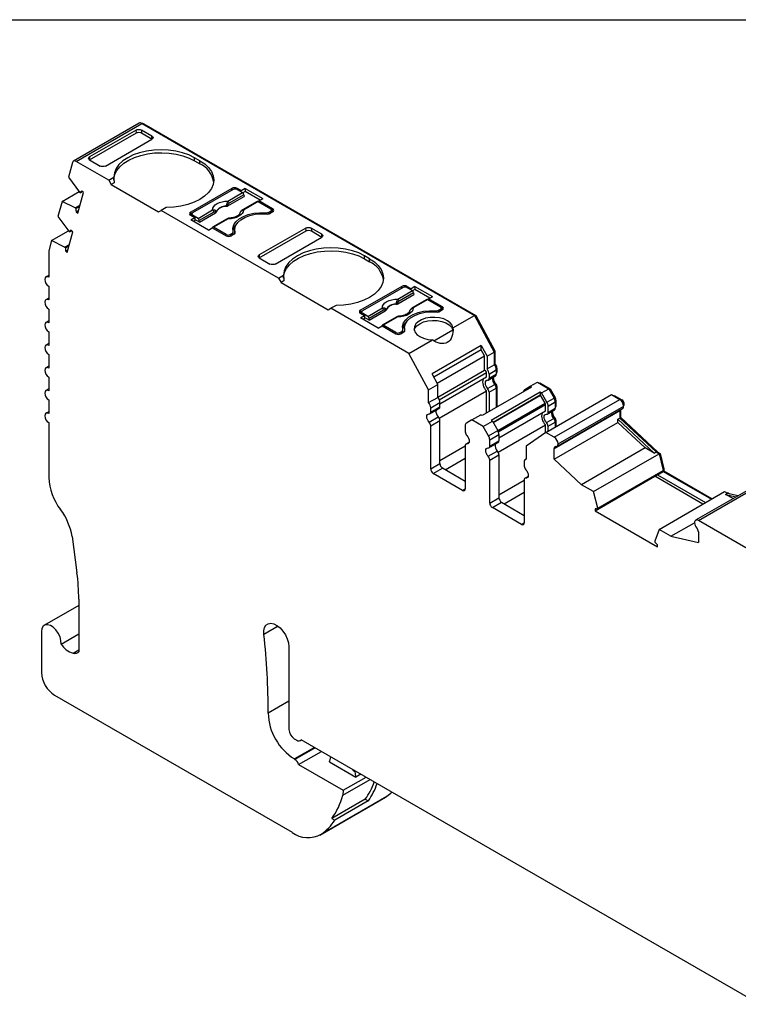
# Model space of a CAD drawing. Header units: millimetres. Extents: x 6 to 273, y 6 to 210.
# Tile 5 of 6: x 203 to 242, y 156 to 210. Entities that reach past the tile are written whole.
import ezdxf

# ---------------------------------------------------------------- set-up
doc = ezdxf.new("R2010")
doc.units = ezdxf.units.MM
doc.linetypes.add('SLD-Solid', pattern=[0])
doc.layers.add('TEXT', color=140, linetype='SLD-Solid', lineweight=25)

msp = doc.modelspace()

# ---------------------------------------------------------------- linework, layer by layer
for p, q in [((209.838, 203.971), (206.302, 201.93)), ((206.452, 201.915), (209.988, 203.956)), ((209.988, 203.956), (227.921, 193.604)), ((210.059, 203.915), (210.094, 203.936)), ((210.094, 203.936), (227.995, 193.602)), ((207.168, 201.992), (209.69, 203.448)), ((209.678, 203.604), (207.169, 202.155)), ((209.69, 203.448), (209.678, 203.604)), ((210.533, 203.274), (209.961, 203.604)), ((209.961, 203.604), (209.974, 203.448)), ((209.974, 203.448), (210.545, 203.118)), ((210.545, 203.118), (210.533, 203.274)), ((208.023, 201.662), (210.533, 203.111)), ((206.247, 201.852), (206.034, 201.056)), ((208.2, 200.907), (206.452, 201.915)), ((207.169, 202.155), (207.156, 201.985)), ((207.168, 201.992), (207.74, 201.662)), ((213.114, 201.947), (212.831, 202.111)), ((212.831, 201.947), (212.831, 202.111)), ((212.831, 201.947), (213.114, 201.784)), ((213.114, 201.784), (213.114, 201.947)), ((206.034, 201.056), (206.62, 200.261)), ((208.2, 200.907), (208.478, 201.067)), ((208.2, 200.907), (208.341, 200.662)), ((208.493, 200.749), (208.341, 200.662)), ((208.341, 200.662), (210.887, 199.192)), ((205.686, 199.758), (206.602, 200.286)), ((206.533, 199.113), (206.835, 200.24)), ((206.62, 200.261), (206.661, 200.225)), ((206.661, 200.225), (206.777, 200.291)), ((206.835, 200.24), (206.75, 200.315)), ((214.846, 200.458), (212.619, 199.172)), ((214.917, 200.396), (212.725, 199.131)), ((214.631, 199.775), (215.418, 200.23)), ((215.488, 200.114), (214.701, 199.66)), ((214.846, 200.355), (214.846, 200.458)), ((215.348, 200.331), (215.129, 200.458)), ((215.129, 200.458), (215.129, 200.396)), ((215.129, 200.396), (215.418, 200.23)), ((215.561, 200.453), (215.348, 200.331)), ((215.348, 200.27), (215.348, 200.331)), ((215.561, 200.29), (215.435, 200.218)), ((215.488, 200.114), (215.495, 200.022)), ((215.561, 200.453), (216.508, 199.906)), ((215.561, 200.453), (215.561, 200.29)), ((216.367, 199.825), (215.561, 200.29)), ((205.686, 199.758), (205.467, 198.939)), ((206.392, 199.408), (205.686, 199.758)), ((206.392, 199.408), (206.652, 199.558)), ((214.63, 199.522), (215.495, 200.022)), ((216.205, 199.752), (215.418, 199.297)), ((216.255, 199.747), (215.468, 199.292)), ((216.255, 199.747), (216.932, 199.355)), ((216.296, 199.784), (216.508, 199.906)), ((217.038, 199.355), (216.296, 199.784)), ((216.296, 199.723), (216.296, 199.784)), ((206.433, 199.371), (206.392, 199.408)), ((206.433, 199.371), (206.633, 199.487)), ((206.449, 199.188), (206.572, 199.259)), ((206.449, 199.188), (206.533, 199.113)), ((210.887, 199.192), (211.028, 199.274)), ((211.306, 199.434), (211.028, 199.274)), ((217.35, 195.624), (211.028, 199.274)), ((212.619, 199.172), (212.619, 199.008)), ((212.619, 199.008), (212.681, 199.044)), ((212.681, 199.07), (212.681, 198.973)), ((213.014, 198.842), (213.801, 199.296)), ((213.871, 199.181), (213.084, 198.727)), ((213.091, 198.634), (213.956, 199.133)), ((216.657, 199.083), (216.657, 199.139)), ((216.826, 199.172), (216.932, 199.233)), ((216.826, 199.172), (216.826, 199.084)), ((217.038, 199.192), (216.897, 199.11)), ((216.932, 199.131), (216.932, 199.233)), ((216.976, 199.156), (216.976, 199.294)), ((217.038, 199.192), (216.976, 199.228)), ((217.038, 199.192), (217.038, 199.355)), ((205.467, 198.939), (206.053, 198.144)), ((212.619, 199.008), (212.838, 198.882)), ((212.626, 198.759), (212.838, 198.882)), ((213.574, 198.212), (212.626, 198.759)), ((213.014, 198.842), (212.725, 199.008)), ((212.725, 199.008), (212.725, 198.947)), ((212.838, 198.719), (212.768, 198.678)), ((212.838, 198.882), (212.838, 198.719)), ((213.091, 198.634), (212.838, 198.78)), ((213.091, 198.634), (213.084, 198.727)), ((214.588, 198.818), (213.801, 198.364)), ((214.638, 198.813), (213.851, 198.359)), ((205.12, 197.64), (206.035, 198.168)), ((205.965, 196.996), (206.267, 198.123)), ((206.053, 198.144), (206.094, 198.107)), ((206.094, 198.107), (206.21, 198.174)), ((206.267, 198.123), (206.183, 198.198)), ((213.574, 198.212), (213.786, 198.335)), ((213.786, 198.335), (214.528, 197.906)), ((214.528, 197.967), (213.851, 198.359)), ((214.528, 197.906), (214.528, 197.967)), ((214.74, 197.967), (214.846, 198.029)), ((214.74, 197.967), (214.74, 197.88)), ((214.953, 197.988), (214.811, 197.906)), ((214.846, 197.927), (214.846, 198.029)), ((214.905, 197.96), (214.905, 198.11)), ((214.99, 198.223), (214.99, 198.059)), ((214.99, 198.059), (214.992, 198.02)), ((215.009, 198.052), (215.009, 198.088)), ((216.318, 196.71), (218.84, 198.166)), ((218.828, 198.322), (216.319, 196.873)), ((218.84, 198.166), (218.828, 198.322)), ((219.683, 197.992), (219.111, 198.322)), ((219.111, 198.322), (219.124, 198.166)), ((219.124, 198.166), (219.695, 197.836)), ((219.695, 197.836), (219.683, 197.992)), ((205.12, 197.64), (204.974, 197.093)), ((205.824, 197.29), (205.12, 197.64)), ((205.824, 197.29), (206.085, 197.441)), ((217.173, 196.38), (219.682, 197.828)), ((204.967, 197.034), (204.967, 195.669)), ((205.865, 197.254), (205.824, 197.29)), ((205.865, 197.254), (206.065, 197.369)), ((205.881, 197.071), (206.005, 197.142)), ((205.881, 197.071), (205.965, 196.996)), ((216.319, 196.873), (216.306, 196.703)), ((216.318, 196.71), (216.89, 196.38)), ((222.264, 196.665), (221.981, 196.829)), ((221.981, 196.665), (221.981, 196.829)), ((221.981, 196.665), (222.264, 196.502)), ((222.264, 196.502), (222.264, 196.665)), ((204.967, 195.77), (204.817, 195.684)), ((217.35, 195.624), (217.628, 195.785)), ((217.35, 195.624), (217.491, 195.379)), ((217.643, 195.467), (217.491, 195.379)), ((217.491, 195.379), (220.037, 193.91)), ((204.967, 195.179), (204.967, 194.444)), ((223.996, 195.175), (221.769, 193.89)), ((224.067, 195.114), (221.875, 193.849)), ((223.781, 194.493), (224.568, 194.947)), ((224.638, 194.832), (223.851, 194.378)), ((223.996, 195.073), (223.996, 195.175)), ((224.498, 195.049), (224.279, 195.175)), ((224.279, 195.175), (224.279, 195.114)), ((224.279, 195.114), (224.568, 194.947)), ((224.711, 195.171), (224.498, 195.049)), ((224.498, 194.988), (224.498, 195.049)), ((224.711, 195.008), (224.585, 194.935)), ((224.638, 194.832), (224.645, 194.74)), ((224.711, 195.171), (225.658, 194.624)), ((224.711, 195.171), (224.711, 195.008)), ((225.517, 194.543), (224.711, 195.008)), ((204.967, 194.545), (204.817, 194.459)), ((223.78, 194.24), (224.645, 194.74)), ((225.355, 194.469), (224.567, 194.015)), ((225.405, 194.464), (224.617, 194.01)), ((225.405, 194.464), (226.082, 194.073)), ((225.446, 194.502), (225.658, 194.624)), ((226.188, 194.073), (225.446, 194.502)), ((225.446, 194.441), (225.446, 194.502)), ((204.967, 193.954), (204.967, 193.219)), ((220.037, 193.91), (220.178, 193.992)), ((220.456, 194.152), (220.178, 193.992)), ((224.385, 191.563), (220.178, 193.992)), ((221.769, 193.89), (221.769, 193.726)), ((221.831, 193.762), (221.769, 193.726)), ((221.769, 193.726), (221.988, 193.6)), ((221.831, 193.787), (221.831, 193.69)), ((222.164, 193.56), (221.875, 193.726)), ((221.875, 193.726), (221.875, 193.665)), ((222.164, 193.56), (222.951, 194.014)), ((223.021, 193.899), (222.234, 193.444)), ((222.241, 193.352), (223.106, 193.851)), ((225.807, 193.801), (225.807, 193.857)), ((225.976, 193.89), (226.082, 193.951)), ((225.976, 193.89), (225.976, 193.802)), ((226.188, 193.91), (226.047, 193.828)), ((226.082, 193.849), (226.082, 193.951)), ((226.126, 193.874), (226.126, 194.012)), ((226.188, 193.91), (226.126, 193.946)), ((226.188, 193.91), (226.188, 194.073)), ((204.967, 193.321), (204.817, 193.234)), ((221.776, 193.477), (221.988, 193.6)), ((222.724, 192.93), (221.776, 193.477)), ((221.988, 193.436), (221.917, 193.396)), ((221.988, 193.6), (221.988, 193.436)), ((222.241, 193.352), (221.988, 193.498)), ((222.241, 193.352), (222.234, 193.444)), ((223.738, 193.536), (222.95, 193.082)), ((223.788, 193.531), (223, 193.077)), ((226.759, 192.933), (227.921, 193.604)), ((227.921, 193.604), (228.982, 191.635)), ((227.939, 193.569), (227.995, 193.602)), ((227.995, 193.602), (229.018, 191.705)), ((204.967, 192.729), (204.967, 191.995)), ((222.724, 192.93), (222.936, 193.053)), ((222.936, 193.053), (223.678, 192.624)), ((223.678, 192.685), (223, 193.077)), ((223.678, 192.624), (223.678, 192.685)), ((223.89, 192.685), (223.996, 192.747)), ((223.89, 192.685), (223.89, 192.598)), ((224.103, 192.706), (223.961, 192.624)), ((223.996, 192.645), (223.996, 192.747)), ((224.055, 192.678), (224.055, 192.828)), ((224.14, 192.94), (224.14, 192.777)), ((224.14, 192.777), (224.142, 192.738)), ((224.159, 192.769), (224.159, 192.805)), ((225.731, 192.249), (226.747, 192.835)), ((224.385, 191.563), (225.653, 192.294)), ((204.967, 192.096), (204.816, 192.01)), ((228.279, 191.993), (225.628, 190.462)), ((228.279, 191.749), (225.728, 190.276)), ((228.279, 191.993), (228.594, 191.41)), ((228.279, 191.749), (228.279, 191.993)), ((228.452, 191.429), (228.279, 191.749)), ((228.594, 191.41), (228.982, 191.635)), ((228.962, 191.673), (229.018, 191.705)), ((228.982, 191.635), (228.982, 190.95)), ((229.018, 191.705), (229.018, 190.996)), ((204.967, 191.505), (204.967, 190.77)), ((225.447, 189.594), (224.385, 191.563)), ((225.901, 189.956), (228.452, 191.429)), ((228.452, 190.66), (228.452, 191.429)), ((228.594, 191.41), (228.594, 190.725)), ((204.967, 190.871), (204.817, 190.785)), ((225.942, 189.211), (228.452, 190.66)), ((226.021, 189.061), (228.562, 190.528)), ((228.562, 190.301), (228.562, 190.528)), ((228.594, 190.725), (228.982, 190.95)), ((228.704, 190.447), (229.093, 190.671)), ((228.982, 190.976), (229.018, 190.996)), ((229.083, 190.748), (229.128, 190.773)), ((229.093, 190.671), (229.093, 190.444)), ((229.093, 190.525), (229.128, 190.546)), ((229.128, 190.773), (229.128, 190.546)), ((204.967, 190.28), (204.967, 189.545)), ((225.942, 189.88), (225.628, 190.462)), ((226.052, 188.852), (228.562, 190.301)), ((228.662, 190.128), (229.051, 190.352)), ((228.704, 190.447), (228.704, 190.219)), ((228.704, 190.219), (229.093, 190.444)), ((229.093, 190.491), (229.107, 190.5)), ((230.919, 189.791), (231.308, 190.015)), ((231.308, 190.015), (231.921, 189.661)), ((204.967, 189.646), (204.817, 189.56)), ((225.447, 189.594), (225.942, 189.88)), ((225.447, 188.909), (225.447, 189.594)), ((225.942, 189.194), (225.942, 189.88)), ((226.011, 188.079), (228.562, 189.552)), ((230.99, 189.75), (228.338, 188.219)), ((228.562, 188.349), (228.562, 189.552)), ((228.619, 189.669), (229.008, 189.894)), ((228.704, 189.471), (229.093, 189.695)), ((228.704, 189.471), (228.704, 188.43)), ((231.461, 189.478), (228.81, 187.947)), ((229.031, 189.865), (229.085, 189.897)), ((229.08, 189.77), (229.128, 189.797)), ((229.093, 189.695), (229.093, 188.655)), ((229.128, 189.797), (229.128, 188.675)), ((230.627, 189.623), (230.919, 189.791)), ((230.919, 189.791), (230.99, 189.75)), ((231.408, 189.958), (231.443, 189.978)), ((231.443, 189.978), (231.998, 189.658)), ((231.461, 189.478), (231.461, 189.314)), ((231.532, 189.437), (231.461, 189.478)), ((231.532, 189.437), (231.921, 189.661)), ((231.921, 189.661), (232.212, 189.157)), ((231.942, 189.626), (231.998, 189.658)), ((231.998, 189.658), (232.268, 189.189)), ((204.967, 189.055), (204.967, 188.32)), ((225.447, 188.909), (225.942, 189.194)), ((231.461, 189.314), (228.916, 187.845)), ((228.922, 187.834), (231.474, 189.307)), ((231.474, 189.307), (231.461, 189.314)), ((231.724, 188.874), (231.474, 189.307)), ((231.824, 188.932), (231.532, 189.437)), ((231.772, 187.298), (235.308, 189.339)), ((231.824, 188.932), (232.212, 189.157)), ((231.886, 188.723), (232.275, 188.948)), ((232.211, 187.045), (235.746, 189.086)), ((232.212, 189.157), (232.268, 189.189)), ((232.265, 189.024), (232.31, 189.05)), ((232.275, 188.948), (232.275, 188.607)), ((232.31, 189.05), (232.31, 188.709)), ((235.308, 189.339), (235.746, 189.086)), ((235.41, 189.28), (235.445, 189.301)), ((235.445, 189.301), (235.852, 189.066)), ((235.808, 189.04), (235.852, 189.066)), ((204.967, 188.422), (204.817, 188.335)), ((225.516, 188.311), (226.011, 188.597)), ((225.557, 188.63), (226.052, 188.916)), ((225.557, 188.403), (226.052, 188.688)), ((225.557, 188.403), (225.557, 188.63)), ((226.052, 188.688), (226.052, 188.916)), ((229.172, 187.401), (231.724, 188.874)), ((229.203, 187.338), (231.744, 188.805)), ((229.234, 187.015), (231.744, 188.464)), ((231.744, 188.464), (231.744, 188.805)), ((231.844, 188.291), (232.233, 188.515)), ((231.886, 188.382), (231.886, 188.723)), ((231.886, 188.382), (232.275, 188.607)), ((232.211, 186.436), (235.746, 188.477)), ((232.275, 188.688), (232.31, 188.709)), ((232.275, 188.655), (232.289, 188.663)), ((232.361, 186.55), (235.896, 188.591)), ((232.423, 186.683), (235.959, 188.724)), ((235.746, 188.477), (235.746, 188.075)), ((235.782, 188.525), (235.782, 188.117)), ((235.948, 188.799), (235.994, 188.826)), ((225.472, 187.853), (225.967, 188.139)), ((225.557, 187.654), (226.052, 187.94)), ((226.052, 185.62), (226.052, 187.94)), ((227.772, 187.974), (227.481, 187.806)), ((227.772, 187.974), (228.267, 188.26)), ((228.385, 187.62), (227.772, 187.974)), ((228.338, 188.219), (228.267, 188.26)), ((228.385, 187.62), (228.88, 187.906)), ((228.81, 187.947), (228.88, 187.906)), ((228.88, 187.906), (229.172, 187.401)), ((231.801, 187.832), (232.19, 188.057)), ((232.213, 188.028), (232.267, 188.06)), ((232.262, 187.933), (232.31, 187.96)), ((232.31, 187.96), (232.31, 187.608)), ((235.64, 188.014), (235.746, 188.075)), ((235.64, 187.843), (235.64, 188.014)), ((235.64, 188.014), (237.602, 186.188)), ((235.746, 188.096), (235.782, 188.117)), ((235.746, 188.075), (237.708, 186.249)), ((235.782, 188.117), (237.803, 186.235)), ((204.967, 187.83), (204.967, 184.878)), ((225.557, 185.334), (225.557, 187.654)), ((227.419, 187.669), (227.419, 187.328)), ((228.677, 187.116), (228.385, 187.62)), ((228.677, 187.116), (229.172, 187.401)), ((229.193, 186.242), (231.744, 187.715)), ((231.744, 187.278), (231.744, 187.715)), ((231.886, 187.634), (232.275, 187.858)), ((231.886, 187.364), (231.886, 187.634)), ((232.211, 185.863), (235.64, 187.843)), ((232.275, 187.858), (232.275, 187.588)), ((235.64, 187.843), (237.119, 186.466)), ((228.739, 186.907), (229.234, 187.192)), ((228.739, 186.566), (228.739, 186.907)), ((228.739, 186.566), (229.234, 186.851)), ((229.234, 187.192), (229.234, 186.851)), ((231.772, 187.298), (230.711, 186.555)), ((232.211, 187.045), (231.772, 187.298)), ((226.052, 185.783), (227.419, 186.572)), ((227.419, 186.58), (227.419, 184.259)), ((227.621, 186.764), (227.46, 186.671)), ((227.504, 186.68), (227.613, 186.743)), ((228.654, 186.016), (229.149, 186.302)), ((228.698, 186.474), (229.193, 186.76)), ((230.711, 186.555), (230.711, 185.87)), ((232.211, 185.863), (232.211, 186.436)), ((237.119, 186.466), (233.69, 184.486)), ((237.602, 186.188), (237.119, 186.466)), ((226.335, 185.293), (227.419, 185.919)), ((228.739, 185.817), (229.234, 186.103)), ((228.739, 183.497), (228.739, 185.817)), ((229.234, 186.103), (229.234, 183.783)), ((230.711, 185.884), (230.663, 185.856)), ((232.211, 185.863), (233.69, 184.486)), ((234.332, 184.116), (237.867, 186.157)), ((237.602, 186.188), (237.708, 186.249)), ((237.708, 186.249), (237.867, 186.157)), ((237.768, 186.214), (237.803, 186.235)), ((237.803, 186.235), (237.923, 186.165)), ((237.867, 186.157), (238.097, 185.254)), ((237.873, 186.136), (237.923, 186.165)), ((237.923, 186.165), (238.132, 185.342)), ((225.557, 185.334), (226.052, 185.62)), ((225.698, 185.089), (226.193, 185.375)), ((227.419, 184.667), (226.193, 185.375)), ((230.601, 185.719), (230.601, 185.491)), ((234.562, 183.213), (238.097, 185.254)), ((238.082, 185.313), (238.132, 185.342)), ((238.097, 185.254), (238.097, 185.204)), ((238.097, 185.204), (238.132, 185.225)), ((238.132, 185.342), (238.132, 185.225)), ((238.132, 185.225), (240.727, 183.727)), ((227.277, 184.177), (225.698, 185.089)), ((229.234, 183.946), (230.601, 184.735)), ((230.601, 184.743), (230.601, 182.422)), ((230.803, 184.927), (230.642, 184.834)), ((230.686, 184.843), (230.795, 184.907)), ((234.42, 183.082), (237.637, 184.939)), ((234.562, 183.163), (237.779, 185.021)), ((240.232, 183.441), (237.637, 184.939)), ((237.637, 184.939), (237.637, 184.939)), ((237.779, 185.021), (238.097, 185.204)), ((237.779, 185.021), (240.374, 183.523)), ((238.097, 185.204), (240.692, 183.706)), ((227.277, 184.177), (227.419, 184.259)), ((234.332, 184.116), (233.69, 184.486)), ((243.375, 184.611), (239.839, 182.57)), ((239.989, 182.555), (243.525, 184.596)), ((228.739, 183.497), (229.234, 183.783)), ((229.517, 183.456), (230.601, 184.082)), ((234.562, 183.213), (234.332, 184.116)), ((237.866, 182.075), (241.402, 184.116)), ((241.402, 184.116), (241.562, 184.024)), ((241.455, 183.963), (241.562, 184.024)), ((241.854, 183.733), (241.455, 183.963)), ((241.455, 183.963), (242.03, 183.834)), ((241.523, 184.046), (241.558, 184.067)), ((241.558, 184.067), (241.677, 183.998)), ((241.562, 184.024), (242.136, 183.896)), ((228.88, 183.252), (229.375, 183.538)), ((230.459, 182.341), (228.88, 183.252)), ((229.375, 183.538), (230.601, 182.83)), ((234.42, 183.182), (234.42, 183.082)), ((234.562, 183.163), (234.562, 183.213)), ((234.42, 183.082), (237.778, 181.143)), ((230.459, 182.341), (230.601, 182.422)), ((237.866, 182.075), (237.637, 181.437)), ((238.509, 181.704), (237.866, 182.075)), ((238.509, 181.704), (239.777, 182.436)), ((244.567, 179.912), (239.989, 182.555)), ((206.225, 181.692), (206.488, 179.738)), ((238.509, 181.704), (239.989, 181.373)), ((239.989, 181.945), (239.989, 181.373)), ((237.637, 181.437), (237.637, 181.388)), ((237.778, 181.143), (237.778, 181.244)), ((206.587, 178.322), (206.587, 175.48)), ((206.587, 177.976), (204.735, 176.907)), ((217.332, 176.863), (216.56, 176.417)), ((204.579, 176.563), (204.579, 174.359)), ((205.638, 175.898), (206.587, 176.446)), ((217.914, 175.749), (217.914, 171.284)), ((206.28, 175.402), (206.587, 175.579)), ((205.286, 173.134), (218.081, 165.748)), ((217.914, 172.819), (216.793, 172.172)), ((218.197, 170.794), (218.339, 170.713)), ((218.539, 170.693), (218.597, 170.727)), ((243.279, 156.478), (218.584, 170.735)), ((219.291, 170.326), (218.207, 169.701)), ((219.324, 170.307), (218.24, 169.682)), ((218.44, 169.403), (219.665, 170.11)), ((218.24, 169.682), (218.207, 169.701)), ((218.44, 169.403), (220.846, 168.014)), ((220.099, 169.547), (221.528, 168.722)), ((221.43, 169.047), (221.468, 169.069)), ((221.488, 169.013), (221.43, 169.047)), ((221.488, 169.013), (221.527, 169.036)), ((221.799, 168.878), (221.528, 168.722)), ((220.819, 167.744), (222.291, 168.594)), ((220.846, 168.014), (222.071, 168.721)), ((220.846, 168.014), (220.819, 167.744)), ((219.581, 165.599), (223.117, 167.64)), ((219.661, 165.651), (223.197, 167.692)), ((222.032, 167.534), (220.228, 166.493)), ((222.195, 167.439), (220.392, 166.398)), ((222.032, 167.534), (222.195, 167.439)), ((223.117, 167.64), (223.197, 167.692)), ((220.228, 166.493), (220.392, 166.398))]:
    msp.add_line(p, q)
at = {"flags": 128}
for points in [[(212.831, 202.111), (212.527, 202.261), (212.185, 202.382), (211.815, 202.47), (211.426, 202.524), (211.027, 202.542), (210.627, 202.524), (210.238, 202.47), (209.868, 202.381), (209.527, 202.26), (209.223, 202.11), (208.963, 201.934), (208.754, 201.736), (208.602, 201.523), (208.509, 201.298), (208.478, 201.067)], [(208.478, 200.907), (208.481, 200.975), (208.529, 201.2), (208.637, 201.418), (208.801, 201.624), (209.018, 201.812), (209.282, 201.979), (209.588, 202.121), (209.927, 202.234), (210.293, 202.316), (210.676, 202.365), (211.068, 202.378), (211.458, 202.358), (211.839, 202.302), (212.2, 202.214), (212.533, 202.095), (212.831, 201.947)], [(206.452, 201.915), (206.418, 201.932), (206.384, 201.942), (206.352, 201.944), (206.323, 201.939), (206.297, 201.927), (206.276, 201.908), (206.259, 201.883), (206.247, 201.852)], [(213.114, 201.947), (213.374, 201.772), (213.583, 201.575), (213.736, 201.361), (213.83, 201.136), (213.861, 200.906), (213.829, 200.675), (213.735, 200.451), (213.582, 200.237), (213.372, 200.04), (213.112, 199.864), (212.807, 199.715), (212.465, 199.594), (212.095, 199.506), (211.706, 199.452), (211.306, 199.434)], [(213.801, 199.296), (213.818, 199.389), (213.865, 199.479), (213.942, 199.562), (214.045, 199.634), (214.171, 199.694), (214.314, 199.738), (214.469, 199.766), (214.631, 199.775)], [(214.627, 199.587), (214.629, 199.551), (214.63, 199.522)], [(213.956, 199.133), (213.953, 199.169), (213.95, 199.197)], [(214.01, 199.209), (214.011, 199.201), (214.011, 199.195)], [(214.524, 199.49), (214.524, 199.499), (214.523, 199.505)], [(215.468, 199.292), (215.451, 199.199), (215.403, 199.109), (215.327, 199.026), (215.223, 198.954), (215.098, 198.894), (214.955, 198.85), (214.799, 198.823), (214.638, 198.813)], [(214.903, 198.127), (214.891, 198.311), (214.944, 198.492), (215.06, 198.663), (215.234, 198.818), (215.46, 198.948), (215.727, 199.048), (216.024, 199.116), (216.338, 199.146), (216.657, 199.139)], [(215.009, 198.088), (214.993, 198.268), (215.042, 198.447), (215.154, 198.616), (215.325, 198.768), (215.546, 198.896), (215.809, 198.994), (216.102, 199.059), (216.411, 199.087), (216.724, 199.078)], [(215.311, 199.196), (215.31, 199.197), (215.309, 199.199), (215.309, 199.2), (215.31, 199.201), (215.312, 199.2), (215.315, 199.199)], [(213.851, 198.359), (213.837, 198.365), (213.825, 198.368), (213.813, 198.368), (213.803, 198.365), (213.794, 198.359), (213.787, 198.35), (213.782, 198.338), (213.781, 198.332)], [(221.981, 196.829), (221.677, 196.979), (221.335, 197.099), (220.965, 197.188), (220.576, 197.242), (220.176, 197.26), (219.777, 197.241), (219.388, 197.187), (219.018, 197.099), (218.677, 196.978), (218.373, 196.827), (218.113, 196.651), (217.904, 196.454), (217.752, 196.24), (217.659, 196.016), (217.628, 195.785)], [(217.628, 195.624), (217.631, 195.693), (217.679, 195.918), (217.787, 196.136), (217.951, 196.341), (218.168, 196.53), (218.432, 196.697), (218.738, 196.839), (219.077, 196.952), (219.443, 197.034), (219.826, 197.082), (220.218, 197.096), (220.608, 197.075), (220.989, 197.02), (221.35, 196.932), (221.683, 196.813), (221.981, 196.665)], [(222.264, 196.665), (222.524, 196.49), (222.733, 196.292), (222.886, 196.079), (222.98, 195.854), (223.011, 195.624), (222.979, 195.393), (222.885, 195.168), (222.732, 194.955), (222.522, 194.758), (222.262, 194.582), (221.957, 194.432), (221.615, 194.312), (221.245, 194.224), (220.856, 194.17), (220.456, 194.152)], [(204.967, 195.669), (204.885, 195.697), (204.817, 195.684), (204.771, 195.631), (204.755, 195.546), (204.771, 195.443), (204.817, 195.337), (204.885, 195.245), (204.967, 195.179)], [(204.967, 194.444), (204.885, 194.472), (204.817, 194.459), (204.771, 194.406), (204.755, 194.322), (204.771, 194.219), (204.817, 194.113), (204.885, 194.02), (204.967, 193.954)], [(222.951, 194.014), (222.967, 194.107), (223.015, 194.197), (223.092, 194.28), (223.195, 194.352), (223.321, 194.412), (223.464, 194.456), (223.619, 194.484), (223.781, 194.493)], [(223.777, 194.305), (223.779, 194.269), (223.78, 194.24)], [(223.106, 193.851), (223.103, 193.887), (223.1, 193.915)], [(223.16, 193.927), (223.161, 193.919), (223.161, 193.912)], [(223.674, 194.208), (223.673, 194.217), (223.673, 194.223)], [(224.617, 194.01), (224.601, 193.917), (224.553, 193.827), (224.477, 193.744), (224.373, 193.672), (224.248, 193.612), (224.105, 193.568), (223.949, 193.541), (223.788, 193.531)], [(224.053, 192.845), (224.041, 193.028), (224.094, 193.21), (224.21, 193.381), (224.384, 193.535), (224.61, 193.666), (224.877, 193.766), (225.174, 193.833), (225.488, 193.864), (225.807, 193.857)], [(224.159, 192.805), (224.142, 192.986), (224.192, 193.165), (224.304, 193.334), (224.475, 193.485), (224.696, 193.613), (224.959, 193.712), (225.252, 193.777), (225.561, 193.805), (225.874, 193.796)], [(224.461, 193.914), (224.46, 193.915), (224.459, 193.917), (224.459, 193.918), (224.46, 193.918), (224.462, 193.918), (224.465, 193.917)], [(204.967, 193.219), (204.885, 193.248), (204.817, 193.234), (204.771, 193.181), (204.755, 193.097), (204.771, 192.994), (204.817, 192.888), (204.885, 192.795), (204.967, 192.729)], [(226.759, 192.933), (226.715, 193.078), (226.612, 193.211), (226.456, 193.327), (226.257, 193.418), (226.026, 193.478), (225.776, 193.505), (225.523, 193.496), (225.281, 193.453), (225.064, 193.377), (224.884, 193.273), (224.753, 193.148), (224.678, 193.008), (224.663, 192.862), (224.709, 192.718), (224.814, 192.585), (224.971, 192.47), (225.171, 192.38), (225.403, 192.32), (225.653, 192.294)], [(224.671, 192.818), (224.707, 192.914), (224.811, 193.049), (224.969, 193.165), (225.17, 193.256), (225.403, 193.316), (225.654, 193.342), (225.908, 193.332), (226.151, 193.287), (226.368, 193.209), (226.546, 193.104), (226.675, 192.977), (226.747, 192.835)], [(223, 193.077), (222.987, 193.083), (222.975, 193.086), (222.963, 193.086), (222.953, 193.083), (222.944, 193.077), (222.937, 193.068), (222.932, 193.056), (222.931, 193.05)], [(204.967, 191.995), (204.885, 192.023), (204.816, 192.01), (204.77, 191.957), (204.754, 191.872), (204.77, 191.769), (204.816, 191.663), (204.885, 191.57), (204.967, 191.505)], [(204.967, 190.77), (204.885, 190.798), (204.817, 190.785), (204.771, 190.732), (204.754, 190.647), (204.771, 190.544), (204.817, 190.438), (204.885, 190.345), (204.967, 190.28)], [(228.619, 190.118), (228.567, 190.111), (228.526, 190.082), (228.5, 190.032), (228.492, 189.967), (228.5, 189.892), (228.526, 189.813), (228.567, 189.737), (228.619, 189.669)], [(204.967, 189.545), (204.885, 189.573), (204.817, 189.56), (204.771, 189.507), (204.754, 189.422), (204.771, 189.319), (204.817, 189.213), (204.885, 189.121), (204.967, 189.055)], [(235.749, 188.506), (235.748, 188.499), (235.746, 188.477)], [(204.967, 188.32), (204.885, 188.348), (204.817, 188.335), (204.771, 188.282), (204.754, 188.198), (204.771, 188.095), (204.817, 187.989), (204.885, 187.896), (204.967, 187.83)], [(225.472, 187.853), (225.42, 187.92), (225.38, 187.997), (225.354, 188.076), (225.345, 188.151), (225.354, 188.216), (225.38, 188.265), (225.42, 188.295), (225.472, 188.302)], [(231.801, 187.832), (231.749, 187.9), (231.708, 187.976), (231.682, 188.055), (231.674, 188.13), (231.682, 188.195), (231.708, 188.245), (231.749, 188.274), (231.801, 188.282)], [(227.504, 187.129), (227.556, 187.062), (227.596, 186.985), (227.622, 186.906), (227.631, 186.831), (227.622, 186.766), (227.596, 186.717), (227.556, 186.688), (227.504, 186.68)], [(228.654, 186.016), (228.602, 186.083), (228.562, 186.16), (228.536, 186.239), (228.527, 186.314), (228.536, 186.379), (228.562, 186.428), (228.602, 186.458), (228.654, 186.465)], [(230.686, 185.292), (230.738, 185.225), (230.778, 185.149), (230.804, 185.069), (230.813, 184.994), (230.804, 184.929), (230.778, 184.88), (230.738, 184.851), (230.686, 184.843)], [(205.638, 175.898), (205.629, 176.082), (205.576, 176.281), (205.482, 176.478), (205.357, 176.656), (205.211, 176.8), (205.056, 176.898), (204.905, 176.94), (204.772, 176.925), (204.668, 176.852), (204.602, 176.728), (204.579, 176.563)], [(216.56, 176.417), (216.557, 176.617), (216.597, 176.787), (216.677, 176.916), (216.793, 176.995), (216.937, 177.02), (217.099, 176.99), (217.271, 176.905), (217.439, 176.772), (217.595, 176.599), (217.728, 176.397), (217.829, 176.178), (217.893, 175.958), (217.914, 175.749)], [(220.153, 169.828), (220.139, 169.741), (220.11, 169.59)], [(223.197, 167.692), (223.416, 167.865), (223.47, 167.913)]]:
    msp.add_lwpolyline(points, dxfattribs=at)
for centre, radius, start, end in [((209.9, 203.832), 0.152, 54.6724, 114.0171), ((210.034, 203.85), 0.105, 55.1134, 108.8406), ((212.569, 200.595), 1.308, 10.1225, 65.3931), ((206.828, 200.149), 0.183, 115.1262, 155.5999), ((214.988, 200.185), 0.307, 62.6098, 117.3902), ((215.023, 200.192), 0.231, 62.6097, 117.3903), ((215.334, 200.099), 0.155, 5.689, 57.1991), ((214.304, 199.205), 0.5, 49.8822, 58.7426), ((214.547, 199.645), 0.155, 5.689, 57.1991), ((216.225, 199.706), 0.0498, 54.0182, 114.6714), ((206.974, 199.326), 0.543, 175.1886, 194.6786), ((212.65, 199.09), 0.0873, 110.7831, 249.2167), ((212.748, 199.07), 0.0655, 110.7834, 249.2166), ((213.717, 199.166), 0.155, 5.689, 57.1991), ((213.842, 199.243), 0.118, 336.668, 18.1748), ((214.512, 198.933), 0.573, 88.8448, 151.1498), ((214.512, 198.919), 0.571, 88.8136, 151.181), ((215.438, 199.252), 0.0497, 54.016, 114.6959), ((216.687, 199.437), 0.3, 264.1493, 297.6352), ((216.757, 199.377), 0.301, 263.6693, 297.5976), ((216.909, 199.294), 0.0655, 290.7834, 69.2166), ((217.007, 199.274), 0.0873, 290.7834, 69.2166), ((212.93, 198.711), 0.155, 5.689, 57.1991), ((214.609, 198.774), 0.0484, 53.1027, 115.5868), ((215.573, 198.036), 0.692, 134.3616, 168.6992), ((206.261, 198.032), 0.183, 115.1262, 155.5999), ((214.634, 198.172), 0.231, 242.6097, 297.3903), ((214.811, 198.114), 0.0925, 292.3205, 7.6742), ((214.918, 198.073), 0.0919, 292.1145, 9.0942), ((214.67, 198.179), 0.307, 242.6097, 297.3903), ((205.196, 197.036), 0.23, 165.5733, 180.5104), ((206.406, 197.208), 0.543, 175.1886, 194.6786), ((221.719, 195.313), 1.308, 10.1225, 65.3931), ((224.138, 194.902), 0.307, 62.6098, 117.3902), ((224.173, 194.909), 0.231, 62.6097, 117.3903), ((224.484, 194.817), 0.155, 5.689, 57.1991), ((223.454, 193.923), 0.5, 49.8822, 58.7426), ((223.697, 194.362), 0.155, 5.689, 57.1991), ((225.375, 194.424), 0.0498, 54.0182, 114.6714), ((221.8, 193.808), 0.0873, 110.7831, 249.2167), ((221.898, 193.787), 0.0655, 110.7834, 249.2166), ((222.867, 193.883), 0.155, 5.689, 57.1991), ((222.992, 193.961), 0.118, 336.668, 18.1748), ((223.662, 193.651), 0.573, 88.8448, 151.1498), ((223.662, 193.637), 0.571, 88.8136, 151.181), ((224.588, 193.97), 0.0497, 54.016, 114.6959), ((225.837, 194.155), 0.3, 264.1493, 297.6352), ((225.907, 194.095), 0.301, 263.6693, 297.5976), ((226.059, 194.012), 0.0655, 290.7834, 69.2166), ((226.157, 193.992), 0.0873, 290.7834, 69.2166), ((222.08, 193.429), 0.155, 5.689, 57.1991), ((223.759, 193.492), 0.0484, 53.1027, 115.5868), ((224.723, 192.754), 0.692, 134.3616, 168.6992), ((223.784, 192.89), 0.231, 242.6097, 297.3903), ((223.961, 192.832), 0.0925, 292.3205, 7.6742), ((224.068, 192.791), 0.0919, 292.1145, 9.0942), ((223.82, 192.897), 0.307, 242.6097, 297.3903), ((228.434, 190.533), 0.128, 357.891, 82.031), ((228.242, 190.425), 0.462, 2.6816, 40.481), ((228.631, 190.65), 0.462, 2.6816, 40.481), ((228.815, 190.757), 0.313, 2.9317, 49.656), ((229.078, 190.54), 0.0497, 305.3056, 6.0066), ((228.986, 190.02), 0.631, 163.8912, 227.8164), ((228.62, 190.204), 0.0853, 269.3919, 10.3655), ((229.277, 190.182), 0.395, 168.7921, 226.9559), ((229.545, 190.329), 0.631, 184.995, 223.2821), ((228.994, 190.433), 0.0995, 305.3056, 6.0066), ((228.393, 189.455), 0.311, 2.8262, 43.4312), ((228.782, 189.68), 0.311, 2.8262, 43.4312), ((228.972, 189.79), 0.156, 2.8263, 43.4312), ((230.71, 189.505), 0.144, 125.0293, 179.621), ((225.591, 188.894), 0.462, 2.6816, 40.481), ((231.842, 188.933), 0.433, 1.9565, 31.1437), ((232.022, 189.04), 0.289, 1.9565, 31.1437), ((235.497, 188.697), 0.462, 3.3118, 57.3419), ((235.686, 188.806), 0.309, 3.6632, 57.3174), ((225.096, 188.609), 0.462, 2.6816, 40.481), ((226.237, 188.427), 0.395, 168.7921, 226.9559), ((225.953, 188.678), 0.0995, 305.3056, 6.0066), ((231.6, 188.8), 0.144, 1.9565, 31.1438), ((231.453, 188.708), 0.433, 1.9565, 31.1437), ((232.459, 188.345), 0.395, 168.7921, 226.9559), ((232.727, 188.492), 0.631, 184.995, 223.2821), ((232.176, 188.596), 0.0995, 305.3055, 6.0066), ((232.26, 188.704), 0.0497, 305.3055, 6.0066), ((235.812, 188.711), 0.147, 304.9756, 4.8118), ((235.893, 188.82), 0.101, 309.7322, 3.3504), ((225.473, 188.387), 0.0853, 269.3919, 10.3655), ((225.741, 187.925), 0.311, 2.8262, 43.4312), ((232.168, 188.183), 0.631, 163.8912, 227.8164), ((231.802, 188.367), 0.0853, 269.3919, 10.3654), ((231.964, 187.843), 0.311, 2.8262, 43.4312), ((232.154, 187.953), 0.156, 2.8262, 43.4312), ((225.246, 187.639), 0.311, 2.8262, 43.4312), ((227.569, 187.684), 0.151, 125.698, 185.6204), ((228.801, 187.178), 0.433, 1.9565, 31.1437), ((231.575, 187.618), 0.311, 2.8262, 43.4312), ((227.73, 187.343), 0.311, 182.8262, 223.4312), ((228.306, 186.892), 0.433, 1.9565, 31.1437), ((229.135, 186.841), 0.0995, 305.3055, 6.0066), ((231.961, 186.656), 0.462, 3.3118, 57.3419), ((227.503, 186.595), 0.0853, 89.3919, 190.3655), ((228.655, 186.55), 0.0853, 269.3919, 10.3654), ((229.418, 186.59), 0.395, 168.7921, 226.9559), ((228.923, 186.088), 0.311, 2.8262, 43.4312), ((232.295, 186.451), 0.0853, 89.3919, 190.3656), ((232.298, 186.663), 0.127, 268.9987, 8.9426), ((228.428, 185.802), 0.311, 2.8262, 43.4312), ((230.73, 185.74), 0.131, 98.3858, 189.5016), ((225.864, 185.348), 0.307, 182.6055, 237.3945), ((226.359, 185.634), 0.307, 182.6056, 237.3945), ((230.912, 185.506), 0.311, 182.8262, 223.4312), ((208.003, 185.012), 3.04, 182.5169, 217.9243), ((230.685, 184.758), 0.0853, 89.3918, 190.3654), ((227.332, 184.245), 0.0873, 230.7968, 9.2141), ((229.541, 183.797), 0.307, 182.6055, 237.3945), ((203.05, 181.196), 3.213, 8.8887, 37.3196), ((229.046, 183.511), 0.307, 182.6055, 237.3945), ((234.458, 182.928), 0.258, 66.2735, 98.4316), ((239.906, 182.454), 0.13, 50.5335, 187.5166), ((230.514, 182.408), 0.0873, 230.7968, 9.2141), ((240.246, 182.467), 0.47, 183.5811, 223.3478), ((239.678, 181.93), 0.311, 2.826, 43.4314), ((237.198, 180.817), 0.72, 36.3626, 52.4858), ((195.968, 178.294), 10.619, 0.1524, 7.8179), ((183.653, 172.482), 33.141, 359.4648, 6.8203), ((206.569, 176.441), 1.079, 210.2544, 254.4541), ((206.114, 174.429), 1.537, 182.6055, 237.3945), ((219.845, 172.278), 3.053, 181.9822, 237.5703), ((218.528, 171.312), 0.615, 182.6055, 237.3945), ((218.45, 170.849), 0.176, 230.7518, 319.4672), ((217.985, 169.288), 0.469, 14.2145, 57.1004), ((219.49, 169.719), 0.633, 344.2778, 348.2328), ((221.649, 169.402), 0.417, 215.159, 238.2975), ((216.797, 168.219), 4.758, 6.0734, 9.6122), ((218.91, 169.758), 3.833, 324.5229, 340.2591), ((218.9, 169.686), 3.989, 325.7143, 340.8436), ((216.997, 168.782), 3.96, 324.6861, 344.813), ((217.888, 168.116), 3.037, 305.7368, 325.5495), ((218.946, 166.92), 1.457, 233.5833, 299.4055)]:
    msp.add_arc(centre, radius, start, end)
for points, knots in [([(209.678, 203.604), (209.711, 203.623), (209.764, 203.638), (209.875, 203.638), (209.928, 203.623), (209.961, 203.604)], [0, 0, 0, 0, 0.5, 0.5, 1, 1, 1, 1]), ([(209.69, 203.448), (209.724, 203.467), (209.777, 203.482), (209.887, 203.482), (209.94, 203.467), (209.974, 203.448)], [0, 0, 0, 0, 0.5, 0.5, 1, 1, 1, 1]), ([(210.533, 203.274), (210.566, 203.255), (210.592, 203.224), (210.591, 203.16), (210.566, 203.13), (210.533, 203.111)], [0, 0, 0, 0, 0.5, 0.5, 1, 1, 1, 1]), ([(207.168, 201.992), (207.135, 202.011), (207.11, 202.042), (207.11, 202.105), (207.135, 202.136), (207.169, 202.155)], [0, 0, 0, 0, 0.5, 0.5, 1, 1, 1, 1]), ([(208.023, 201.662), (207.99, 201.643), (207.937, 201.628), (207.826, 201.628), (207.773, 201.642), (207.74, 201.662)], [0, 0, 0, 0, 0.5, 0.5, 1, 1, 1, 1]), ([(214.627, 199.587), (214.615, 199.575), (214.585, 199.545), (214.547, 199.52), (214.523, 199.505)], [0, 0, 0, 0, 0.389276, 1, 1, 1, 1]), ([(213.801, 199.296), (213.815, 199.299), (213.843, 199.306), (213.884, 199.305), (213.922, 199.298), (213.944, 199.286), (213.954, 199.28)], [0, 0, 0, 0, 0.251221, 0.500849, 0.763425, 1, 1, 1, 1]), ([(213.954, 199.28), (213.961, 199.275), (213.978, 199.262), (213.999, 199.238), (214.006, 199.219), (214.01, 199.209)], [0, 0, 0, 0, 0.265902, 0.599333, 1, 1, 1, 1]), ([(213.956, 199.133), (213.961, 199.136), (213.965, 199.139), (213.969, 199.142), (213.973, 199.144), (213.977, 199.147), (213.981, 199.151), (213.984, 199.154), (213.988, 199.157), (213.991, 199.16), (213.992, 199.162), (213.994, 199.163), (213.995, 199.165), (213.998, 199.168), (214, 199.172), (214.003, 199.175), (214.004, 199.177), (214.005, 199.179), (214.006, 199.181), (214.008, 199.185), (214.01, 199.19), (214.011, 199.195)], [0, 0, 0, 0, 0.0000193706, 0.0000193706, 0.0000193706, 0.0000387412, 0.0000387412, 0.0000387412, 0.0000581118, 0.0000581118, 0.0000581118, 0.00006778, 0.00006778, 0.00006778, 0.0000871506, 0.0000871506, 0.0000871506, 0.0000968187, 0.0000968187, 0.0000968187, 0.0001214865, 0.0001214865, 0.0001214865, 0.0001214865]), ([(214.524, 199.49), (214.53, 199.491), (214.537, 199.492), (214.543, 199.493), (214.549, 199.494), (214.555, 199.495), (214.561, 199.496), (214.567, 199.498), (214.573, 199.499), (214.579, 199.501), (214.582, 199.502), (214.585, 199.503), (214.587, 199.504), (214.593, 199.505), (214.598, 199.507), (214.604, 199.51), (214.606, 199.511), (214.609, 199.512), (214.612, 199.513), (214.618, 199.516), (214.624, 199.519), (214.63, 199.522)], [0, 0, 0, 0, 0.0000193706, 0.0000193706, 0.0000193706, 0.0000387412, 0.0000387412, 0.0000387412, 0.0000581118, 0.0000581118, 0.0000581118, 0.0000677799, 0.0000677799, 0.0000677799, 0.0000871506, 0.0000871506, 0.0000871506, 0.0000968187, 0.0000968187, 0.0000968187, 0.0001214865, 0.0001214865, 0.0001214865, 0.0001214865]), ([(215.262, 199.106), (215.258, 199.094), (215.249, 199.067), (215.189, 199.003), (215.082, 198.937), (214.934, 198.884), (214.798, 198.857), (214.714, 198.854), (214.692, 198.853)], [0, 0, 0, 0, 0.164111, 0.344717, 0.537733, 0.730731, 0.926871, 1, 1, 1, 1]), ([(215.315, 199.199), (215.307, 199.19), (215.29, 199.169), (215.269, 199.13), (215.262, 199.098), (215.258, 199.081)], [0, 0, 0, 0, 0.265902, 0.599333, 1, 1, 1, 1]), ([(215.418, 199.297), (215.396, 199.283), (215.357, 199.258), (215.324, 199.218), (215.309, 199.2)], [0, 0, 0, 0, 0.553024, 1, 1, 1, 1]), ([(215.468, 199.292), (215.454, 199.288), (215.426, 199.279), (215.385, 199.257), (215.346, 199.23), (215.325, 199.209), (215.315, 199.199)], [0, 0, 0, 0, 0.2512213, 0.500849, 0.7634248, 1, 1, 1, 1]), ([(214.691, 198.851), (214.674, 198.849), (214.641, 198.845), (214.605, 198.827), (214.588, 198.818)], [0, 0, 0, 0, 0.512278, 1, 1, 1, 1]), ([(214.638, 198.813), (214.651, 198.827), (214.671, 198.848), (214.686, 198.85), (214.69, 198.85)], [0, 0, 0, 0, 0.682117, 1, 1, 1, 1]), ([(214.69, 198.85), (214.691, 198.851), (214.697, 198.852), (214.701, 198.849), (214.705, 198.847)], [0, 0, 0, 0, 0.17328, 1, 1, 1, 1]), ([(218.828, 198.322), (218.861, 198.341), (218.914, 198.356), (219.025, 198.356), (219.078, 198.341), (219.111, 198.322)], [0, 0, 0, 0, 0.5, 0.5, 1, 1, 1, 1]), ([(218.84, 198.166), (218.874, 198.185), (218.927, 198.2), (219.037, 198.2), (219.09, 198.185), (219.124, 198.166)], [0, 0, 0, 0, 0.5, 0.5, 1, 1, 1, 1]), ([(219.683, 197.992), (219.716, 197.973), (219.742, 197.942), (219.741, 197.878), (219.716, 197.848), (219.682, 197.828)], [0, 0, 0, 0, 0.5, 0.5, 1, 1, 1, 1]), ([(216.318, 196.71), (216.285, 196.729), (216.26, 196.759), (216.26, 196.823), (216.285, 196.854), (216.319, 196.873)], [0, 0, 0, 0, 0.5, 0.5, 1, 1, 1, 1]), ([(217.173, 196.38), (217.14, 196.361), (217.087, 196.346), (216.976, 196.346), (216.923, 196.36), (216.89, 196.38)], [0, 0, 0, 0, 0.5, 0.5, 1, 1, 1, 1]), ([(223.777, 194.305), (223.765, 194.293), (223.735, 194.263), (223.697, 194.238), (223.673, 194.223)], [0, 0, 0, 0, 0.389276, 1, 1, 1, 1]), ([(222.951, 194.014), (222.965, 194.017), (222.993, 194.024), (223.034, 194.023), (223.072, 194.016), (223.094, 194.004), (223.104, 193.998)], [0, 0, 0, 0, 0.2512213, 0.500849, 0.7634248, 1, 1, 1, 1]), ([(223.104, 193.998), (223.111, 193.992), (223.128, 193.98), (223.149, 193.956), (223.156, 193.937), (223.16, 193.927)], [0, 0, 0, 0, 0.265902, 0.599333, 1, 1, 1, 1]), ([(223.106, 193.851), (223.111, 193.854), (223.115, 193.857), (223.119, 193.859), (223.123, 193.862), (223.127, 193.865), (223.131, 193.868), (223.134, 193.872), (223.138, 193.875), (223.141, 193.878), (223.142, 193.88), (223.144, 193.881), (223.145, 193.883), (223.148, 193.886), (223.15, 193.89), (223.153, 193.893), (223.154, 193.895), (223.155, 193.897), (223.156, 193.899), (223.158, 193.903), (223.16, 193.908), (223.161, 193.912)], [0, 0, 0, 0, 0.0000193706, 0.0000193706, 0.0000193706, 0.0000387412, 0.0000387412, 0.0000387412, 0.0000581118, 0.0000581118, 0.0000581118, 0.00006778, 0.00006778, 0.00006778, 0.0000871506, 0.0000871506, 0.0000871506, 0.0000968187, 0.0000968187, 0.0000968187, 0.0001214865, 0.0001214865, 0.0001214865, 0.0001214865]), ([(223.674, 194.208), (223.68, 194.209), (223.687, 194.21), (223.693, 194.211), (223.699, 194.212), (223.705, 194.213), (223.711, 194.214), (223.717, 194.216), (223.723, 194.217), (223.729, 194.219), (223.732, 194.22), (223.735, 194.221), (223.737, 194.221), (223.743, 194.223), (223.748, 194.225), (223.754, 194.227), (223.756, 194.228), (223.759, 194.23), (223.761, 194.231), (223.768, 194.234), (223.774, 194.237), (223.78, 194.24)], [0, 0, 0, 0, 0.0000193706, 0.0000193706, 0.0000193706, 0.0000387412, 0.0000387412, 0.0000387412, 0.0000581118, 0.0000581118, 0.0000581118, 0.0000677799, 0.0000677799, 0.0000677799, 0.0000871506, 0.0000871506, 0.0000871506, 0.0000968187, 0.0000968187, 0.0000968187, 0.0001214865, 0.0001214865, 0.0001214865, 0.0001214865]), ([(224.412, 193.824), (224.408, 193.812), (224.399, 193.785), (224.339, 193.721), (224.232, 193.655), (224.084, 193.602), (223.948, 193.574), (223.864, 193.571), (223.842, 193.571)], [0, 0, 0, 0, 0.1641109, 0.3447166, 0.5377326, 0.7307306, 0.926871, 1, 1, 1, 1]), ([(224.465, 193.917), (224.457, 193.908), (224.44, 193.887), (224.419, 193.848), (224.412, 193.816), (224.408, 193.799)], [0, 0, 0, 0, 0.265902, 0.599333, 1, 1, 1, 1]), ([(224.567, 194.015), (224.546, 194.001), (224.507, 193.976), (224.474, 193.936), (224.459, 193.918)], [0, 0, 0, 0, 0.553024, 1, 1, 1, 1]), ([(224.617, 194.01), (224.604, 194.005), (224.576, 193.996), (224.535, 193.975), (224.496, 193.948), (224.475, 193.927), (224.465, 193.917)], [0, 0, 0, 0, 0.2512213, 0.500849, 0.7634248, 1, 1, 1, 1]), ([(223.841, 193.569), (223.824, 193.567), (223.794, 193.564), (223.762, 193.548), (223.748, 193.541)], [0, 0, 0, 0, 0.568537, 1, 1, 1, 1]), ([(223.788, 193.531), (223.801, 193.545), (223.821, 193.565), (223.836, 193.568), (223.84, 193.568)], [0, 0, 0, 0, 0.682117, 1, 1, 1, 1]), ([(223.84, 193.568), (223.841, 193.568), (223.847, 193.57), (223.851, 193.567), (223.854, 193.565)], [0, 0, 0, 0, 0.17328, 1, 1, 1, 1]), ([(226.759, 192.933), (226.767, 192.77), (226.75, 192.607), (226.649, 192.33), (226.564, 192.219), (226.343, 192.091), (226.207, 192.075), (225.926, 192.132), (225.783, 192.202), (225.653, 192.294)], [0, 0, 0, 0, 0.25, 0.25, 0.5, 0.5, 0.75, 0.75, 1, 1, 1, 1]), ([(206.28, 175.402), (206.346, 175.391), (206.406, 175.394), (206.508, 175.423), (206.551, 175.447), (206.587, 175.48)], [0, 0, 0, 0, 0.25, 0.25, 0.4638639, 0.4638639, 0.4638639, 0.4638639])]:
    msp.add_open_spline(points, degree=3, knots=knots)
for points in [[(208.478, 201.067), (208.478, 200.964), (208.483, 200.857), (208.493, 200.749)], [(214.564, 199.632), (214.553, 199.586), (214.539, 199.543), (214.523, 199.505)], [(214.631, 199.775), (214.604, 199.744), (214.58, 199.695), (214.564, 199.632)], [(214.701, 199.66), (214.674, 199.644), (214.647, 199.62), (214.627, 199.587)], [(213.95, 199.197), (213.927, 199.204), (213.899, 199.197), (213.871, 199.181)], [(213.95, 199.197), (213.982, 199.201), (214.001, 199.205), (214.01, 199.209)], [(217.628, 195.785), (217.628, 195.682), (217.633, 195.575), (217.643, 195.467)], [(223.714, 194.35), (223.702, 194.304), (223.689, 194.261), (223.673, 194.223)], [(223.781, 194.493), (223.754, 194.462), (223.73, 194.413), (223.714, 194.35)], [(223.851, 194.378), (223.824, 194.362), (223.797, 194.338), (223.777, 194.305)], [(223.1, 193.915), (223.077, 193.922), (223.049, 193.915), (223.021, 193.899)], [(223.1, 193.915), (223.132, 193.918), (223.151, 193.923), (223.16, 193.927)]]:
    msp.add_open_spline(points, degree=3)
at = {"layer": 'TEXT'}
msp.add_line((6.35, 209.55), (273.05, 209.55), dxfattribs=at)

doc.saveas('drawing.dxf')
